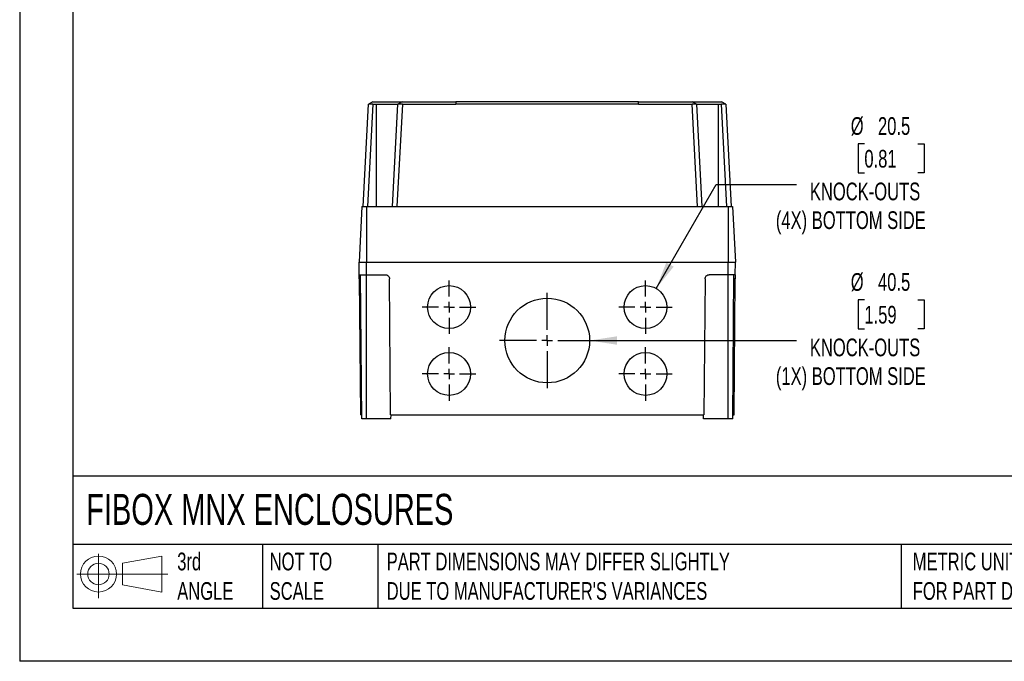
# Model space of a CAD drawing. Header units: millimetres. Extents: x 0 to 1118, y 0 to 864.
# Tile 1 of 5: x 0 to 471, y 0 to 307. Entities that reach past the tile are written whole.
import ezdxf

# ---------------------------------------------------------------- set-up
doc = ezdxf.new("R2010")
doc.units = ezdxf.units.MM
doc.header["$LTSCALE"] = 4
doc.linetypes.add('CENTERX2', pattern=[20.32, 12.7, -2.54, 2.54, -2.54])
doc.layers.add('CENTER', color=40, linetype='CENTERX2')
doc.layers.add('DIMENSIONS', color=140, linetype='Continuous', lineweight=25)
doc.layers.add('TEXT', color=140, linetype='Continuous', lineweight=25)
doc.styles.add('SLDTEXTSTYLE0', font='TXT', dxfattribs={"width": 0.7})
doc.dimstyles.new('SLDDIMSTYLE1', dxfattribs={"dimtxt": 8.632031, "dimasz": 13.208, "dimexe": 0, "dimexo": 0.0625, "dimgap": 2.158008, "dimtad": 0, "dimtih": 1, "dimtoh": 1, "dimdec": 1, "dimrnd": 1e-09, "dimzin": 12, "dimdsep": 46, "dimtxsty": 'SLDTEXTSTYLE0', "dimsah": 1, "dimcen": 0, "dimadec": 0, "dimazin": 3, "dimtfac": 1, "dimtdec": 1, "dimtofl": 0, "dimtmove": 0, "dimatfit": 3, "dimfxl": 0, "dimfrac": 2, "dimtolj": 1, "dimtzin": 12, "dimarcsym": 0})

# ---------------------------------------------------------------- blocks, each defined once
blk = doc.blocks.new('Block11')
at = {"color": 7, "linetype": 'Continuous', "lineweight": 18}
for p, q in [((10.35, 21.24), (10.35, 0)), ((21.92, 16.67), (40.7, 20.13)), ((40.7, 20.13), (40.7, 2.93)), ((21.92, 6.38), (21.92, 16.67)), ((0, 11.53), (43.49, 11.53)), ((21.92, 6.38), (40.7, 2.93))]:
    blk.add_line(p, q, dxfattribs=at)
for radius in [8.6, 5.14]:
    blk.add_circle((10.35, 11.53), radius, dxfattribs=at)
blk = doc.blocks.new('Block12')
at = {"color": 7, "linetype": 'Continuous'}
blk.add_blockref('Block11', (0, 0), dxfattribs=at)
blk = doc.blocks.new('_D_13')
at = {"layer": 'DIMENSIONS'}
for p, q in [((404.26, 247.43), (401.36, 247.43)), ((401.36, 247.43), (401.36, 233.71)), ((429.91, 247.43), (432.81, 247.43)), ((432.81, 247.43), (432.81, 233.71)), ((401.36, 233.71), (404.26, 233.71)), ((432.81, 233.71), (429.91, 233.71)), ((304.61, 178.3), (333.32, 228.03)), ((333.32, 228.03), (371.82, 228.03))]:
    blk.add_line(p, q, dxfattribs=at)
blk.add_solid([(304.61, 178.3), (312.98, 188.73), (309.46, 190.76)], dxfattribs=at)
at = {"layer": 'DIMENSIONS', "attachment_point": 1, "style": 'SLDTEXTSTYLE0'}
for s, insert, char_height in [('%%c', (397.74, 260.27), 8.467), ('20.5', (410.78, 260.27), 8.467), ('0.81', (404.26, 244.62), 8.467), ('KNOCK-OUTS', (378.17, 228.97), 8.467), ('(4X) BOTTOM SIDE', (361.9, 215.25), 8.4667)]:
    blk.add_mtext(s, dxfattribs=dict(at, insert=insert, char_height=char_height))
blk = doc.blocks.new('_D_14')
at = {"layer": 'DIMENSIONS'}
for p, q in [((404.26, 172.82), (401.36, 172.82)), ((401.36, 172.82), (401.36, 159.1)), ((429.91, 172.82), (432.81, 172.82)), ((432.81, 172.82), (432.81, 159.1)), ((401.36, 159.1), (404.26, 159.1)), ((432.81, 159.1), (429.91, 159.1)), ((272.74, 153.43), (333.32, 153.43)), ((333.32, 153.43), (371.82, 153.43))]:
    blk.add_line(p, q, dxfattribs=at)
blk.add_solid([(272.74, 153.43), (285.95, 151.4), (285.95, 155.46)], dxfattribs=at)
at = {"layer": 'DIMENSIONS', "attachment_point": 1, "style": 'SLDTEXTSTYLE0'}
for s, insert, char_height in [('%%c', (397.74, 185.67), 8.467), ('40.5', (410.78, 185.67), 8.467), ('1.59', (404.26, 170.02), 8.467), ('KNOCK-OUTS', (378.17, 154.37), 8.467), ('(1X) BOTTOM SIDE', (361.9, 140.65), 8.4667)]:
    blk.add_mtext(s, dxfattribs=dict(at, insert=insert, char_height=char_height))
blk = doc.blocks.new('SW_CENTERMARKSYMBOL_29')
at = {"layer": 'CENTER', "color": 0}
for p, q in [((0, 5.08), (0, 22.79)), ((-5.08, 0), (-22.79, 0)), ((0, 0), (-2.54, 0)), ((0, 0), (0, 2.54)), ((0, 0), (0, -2.54)), ((0, 0), (2.54, 0)), ((5.08, 0), (22.79, 0)), ((0, -5.08), (0, -22.79))]:
    blk.add_line(p, q, dxfattribs=at)
blk = doc.blocks.new('SW_CENTERMARKSYMBOL_30')
at = {"layer": 'CENTER', "color": 0}
for p, q in [((0, 5.08), (0, 12.79)), ((-5.08, 0), (-12.79, 0)), ((0, 0), (-2.54, 0)), ((0, 0), (0, 2.54)), ((0, 0), (0, -2.54)), ((0, 0), (2.54, 0)), ((5.08, 0), (12.79, 0)), ((0, -5.08), (0, -12.79))]:
    blk.add_line(p, q, dxfattribs=at)
blk = doc.blocks.new('SW_CENTERMARKSYMBOL_31')
at = {"layer": 'CENTER', "color": 0}
for p, q in [((0, 5.08), (0, 12.79)), ((-5.08, 0), (-12.79, 0)), ((0, 0), (-2.54, 0)), ((0, 0), (0, 2.54)), ((0, 0), (0, -2.54)), ((0, 0), (2.54, 0)), ((5.08, 0), (12.79, 0)), ((0, -5.08), (0, -12.79))]:
    blk.add_line(p, q, dxfattribs=at)
blk = doc.blocks.new('SW_CENTERMARKSYMBOL_32')
at = {"layer": 'CENTER', "color": 0}
for p, q in [((0, 5.08), (0, 12.79)), ((-5.08, 0), (-12.79, 0)), ((0, 0), (-2.54, 0)), ((0, 0), (0, 2.54)), ((0, 0), (0, -2.54)), ((0, 0), (2.54, 0)), ((5.08, 0), (12.79, 0)), ((0, -5.08), (0, -12.79))]:
    blk.add_line(p, q, dxfattribs=at)
blk = doc.blocks.new('SW_CENTERMARKSYMBOL_33')
at = {"layer": 'CENTER', "color": 0}
for p, q in [((0, 5.08), (0, 12.79)), ((-5.08, 0), (-12.79, 0)), ((0, 0), (-2.54, 0)), ((0, 0), (0, 2.54)), ((0, 0), (0, -2.54)), ((0, 0), (2.54, 0)), ((5.08, 0), (12.79, 0)), ((0, -5.08), (0, -12.79))]:
    blk.add_line(p, q, dxfattribs=at)

msp = doc.modelspace()

# ---------------------------------------------------------------- linework, layer by layer
at = {"color": 7, "linetype": 'Continuous'}
for p in [(0.01, 863.61), (1117.61, 0.01)]:
    msp.add_line(p, (0.01, 0.01), dxfattribs=at)
for p, q in [((164.39, 217.53), (166.96, 266.53)), ((169.05, 266.53), (166.48, 217.53)), ((169.03, 267.54), (166.96, 266.53)), ((169.05, 266.53), (170.69, 266.53)), ((170.69, 266.53), (170.69, 217.53)), ((178.49, 217.53), (181.06, 266.53)), ((183.15, 266.53), (180.58, 217.53)), ((183.13, 267.54), (181.06, 266.53)), ((208.78, 267.53), (208.78, 266.53)), ((296.19, 267.53), (208.78, 267.53)), ((296.19, 266.53), (208.78, 266.53)), ((296.19, 266.53), (296.19, 267.53)), ((324.39, 217.53), (321.82, 266.53)), ((323.92, 266.53), (321.85, 267.53)), ((323.87, 267.53), (335.87, 267.53)), ((323.92, 266.53), (326.49, 217.53)), ((334.29, 266.53), (335.92, 266.53)), ((334.29, 266.53), (334.29, 217.53)), ((338.49, 217.53), (335.92, 266.53)), ((338.02, 266.53), (335.95, 267.53)), ((338.02, 266.53), (340.59, 217.53)), ((163.83, 217.53), (162.44, 190.93)), ((163.83, 217.53), (165.94, 217.53)), ((165.94, 217.53), (165.94, 190.93)), ((165.94, 217.53), (339.04, 217.53)), ((339.04, 217.53), (339.04, 190.93)), ((339.04, 217.53), (341.14, 217.53)), ((341.14, 217.53), (342.54, 190.93)), ((162.49, 184.93), (162.44, 190.93)), ((162.44, 190.93), (165.94, 190.93)), ((165.94, 184.93), (165.94, 190.93)), ((165.94, 190.93), (339.04, 190.93)), ((339.04, 184.93), (339.04, 190.93)), ((339.04, 190.93), (342.54, 190.93)), ((342.48, 184.93), (342.54, 190.93)), ((162.49, 184.93), (165.94, 184.93)), ((163.74, 115.93), (163.14, 184.93)), ((165.94, 184.93), (174.95, 184.93)), ((165.94, 115.93), (165.94, 184.93)), ((339.04, 184.93), (330.02, 184.93)), ((342.48, 184.93), (339.04, 184.93)), ((339.04, 115.93), (339.04, 184.93)), ((341.24, 115.93), (341.84, 184.93)), ((163.15, 182.95), (162.51, 182.95)), ((162.51, 182.95), (163.07, 117.93)), ((177.52, 117.93), (176.95, 182.95)), ((328.02, 182.95), (327.45, 117.93)), ((342.47, 182.95), (341.82, 182.95)), ((341.9, 117.93), (342.47, 182.95)), ((163.72, 117.93), (163.07, 117.93)), ((177.52, 117.93), (327.45, 117.93)), ((177.7, 115.93), (177.72, 117.93)), ((327.27, 115.93), (327.25, 117.93)), ((341.25, 117.93), (341.9, 117.93)), ((165.94, 115.93), (163.74, 115.93)), ((177.7, 115.93), (165.94, 115.93)), ((339.04, 115.93), (327.27, 115.93)), ((341.24, 115.93), (339.04, 115.93))]:
    msp.add_line(p, q)
at = {"flags": 128}
msp.add_lwpolyline([(296.19, 266.53), (297.08, 266.53), (309.45, 266.53), (321.82, 266.53)], dxfattribs=at)
for centre, radius in [((205.49, 169.43), 10.25), ((299.49, 169.43), 10.25), ((252.49, 153.43), 20.25), ((205.49, 137.43), 10.25), ((299.49, 137.43), 10.25)]:
    msp.add_circle(centre, radius)
for points, knots in [([(169.05, 266.53), (168.77, 266.53), (168.5, 266.53), (167.99, 266.53), (167.76, 266.53), (167.37, 266.53), (167.22, 266.53), (167.01, 266.53), (166.96, 266.53), (166.96, 266.53)], [0, 0, 0, 0, 0.25, 0.25, 0.5, 0.5, 0.75, 0.75, 1, 1, 1, 1]), ([(169.01, 267.53), (169, 267.53), (169, 267.53), (169.01, 267.53), (169.01, 267.53), (169.01, 267.53), (169.01, 267.53), (169.01, 267.53), (169.02, 267.53), (169.03, 267.53), (169.04, 267.53), (169.05, 267.53), (169.07, 267.53), (169.5, 267.53), (170.3, 267.53), (171.9, 267.53), (173.9, 267.53), (177.1, 267.53), (179.61, 267.53), (181.45, 267.53), (181.9, 267.53), (182.42, 267.53), (182.78, 267.53), (183.04, 267.53), (183.16, 267.53), (183.13, 267.53), (183.11, 267.53)], [0, 0, 0, 0, 0.059194, 0.059653, 0.059768, 0.059998, 0.060228, 0.060688, 0.062251, 0.063024, 0.063409, 0.064183, 0.065744, 0.067548, 0.132976, 0.198401, 0.329252, 0.460103, 0.722821, 0.739958, 0.762289, 0.798697, 0.835245, 0.853467, 0.893635, 1, 1, 1, 1]), ([(170.69, 266.53), (171.37, 266.53), (172.04, 266.53), (173.04, 266.53), (173.37, 266.53), (174.02, 266.53), (174.34, 266.53), (175.28, 266.53), (175.88, 266.53), (176.72, 266.53), (177, 266.53), (177.52, 266.53), (177.77, 266.53), (178.49, 266.53), (178.92, 266.53), (179.49, 266.53), (179.67, 266.53), (179.99, 266.53), (180.13, 266.53), (180.53, 266.53), (180.72, 266.53), (180.92, 266.53), (180.97, 266.53), (181.02, 266.52), (181.03, 266.52), (181.05, 266.52), (181.06, 266.53), (181.06, 266.53)], [0, 0, 0, 0, 0.125, 0.125, 0.1875, 0.1875, 0.25, 0.25, 0.375, 0.375, 0.4375, 0.4375, 0.5, 0.5, 0.625, 0.625, 0.6875, 0.6875, 0.75, 0.75, 0.875, 0.875, 0.9375, 0.9375, 0.96875, 0.96875, 1, 1, 1, 1]), ([(183.15, 266.53), (183.01, 266.53), (182.88, 266.53), (182.61, 266.53), (182.48, 266.53), (182.1, 266.53), (181.87, 266.53), (181.48, 266.53), (181.32, 266.53), (181.11, 266.53), (181.06, 266.53), (181.06, 266.53)], [0, 0, 0, 0, 0.125, 0.125, 0.25, 0.25, 0.5, 0.5, 0.75, 0.75, 1, 1, 1, 1]), ([(183.11, 267.53), (183.11, 267.53), (183.11, 267.53), (183.11, 267.53), (183.11, 267.53), (183.11, 267.53), (183.12, 267.53), (183.12, 267.53), (183.13, 267.53), (183.14, 267.53), (183.16, 267.53), (183.17, 267.53), (183.19, 267.53), (183.2, 267.53), (183.2, 267.53)], [0.039077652, 0.039077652, 0.039077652, 0.039077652, 0.041576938, 0.041576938, 0.041702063, 0.042075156, 0.042252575, 0.042589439, 0.042999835, 0.043266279, 0.04382945, 0.044397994, 0.044597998, 0.044648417, 0.044648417, 0.044648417, 0.044648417]), ([(183.15, 266.53), (184.22, 266.53), (185.29, 266.53), (187.42, 266.53), (190.63, 266.53), (198.1, 266.53), (204.51, 266.53), (208.78, 266.53)], [0, 0, 0, 0, 0.125, 0.125, 0.25, 0.5, 1, 1, 1, 1]), ([(183.2, 267.53), (183.21, 267.53), (183.21, 267.53), (183.22, 267.53), (183.24, 267.53), (183.31, 267.53), (183.44, 267.53), (183.66, 267.53), (183.92, 267.53), (184.22, 267.53), (184.55, 267.53), (184.92, 267.53), (185.34, 267.53), (185.96, 267.53), (186.82, 267.53), (187.94, 267.53), (189.18, 267.53), (190.56, 267.53), (192.06, 267.53), (193.69, 267.53), (195.96, 267.53), (198.84, 267.53), (203.14, 267.53), (206.49, 267.53), (208.7, 267.53), (208.78, 267.53)], [0.04464842, 0.04464842, 0.04464842, 0.04464842, 0.04466018, 0.04466018, 0.04478999, 0.04478999, 0.04530009, 0.04593099, 0.0466648, 0.04749888, 0.04843058, 0.04945727, 0.05057631, 0.051943, 0.0546401, 0.05766304, 0.06099073, 0.06460206, 0.0684759, 0.07259115, 0.07692671, 0.08527896, 0.0932183, 0.10638409, 0.10687645, 0.10687645, 0.10687645, 0.10687645]), ([(296.19, 267.53), (297.37, 267.53), (300.16, 267.53), (304.01, 267.53), (307.62, 267.53), (310.45, 267.53), (313.08, 267.53), (315.49, 267.53), (317.47, 267.53), (319.17, 267.53), (320.15, 267.53), (321.04, 267.53), (321.41, 267.53), (321.79, 267.53), (321.81, 267.53), (321.83, 267.53), (321.85, 267.53), (321.85, 267.53), (321.86, 267.53), (321.86, 267.53), (321.86, 267.53), (321.87, 267.53), (321.87, 267.53), (321.87, 267.53), (321.87, 267.53), (321.87, 267.53), (321.87, 267.53)], [0.16930243, 0.16930243, 0.16930243, 0.16930243, 0.17417842, 0.18072753, 0.18461605, 0.18824327, 0.19158809, 0.19462939, 0.19734607, 0.1990138, 0.2010139, 0.2010139, 0.20237376, 0.20237376, 0.20337749, 0.20375961, 0.20410311, 0.20448212, 0.20467496, 0.20486336, 0.20501595, 0.20516085, 0.2052456, 0.20545701, 0.20545701, 0.20704615, 0.20704615, 0.20704615, 0.20704615]), ([(323.92, 266.53), (323.92, 266.53), (323.92, 266.53), (323.9, 266.53), (323.89, 266.53), (323.85, 266.53), (323.81, 266.53), (323.65, 266.53), (323.5, 266.53), (323.21, 266.53), (323.1, 266.53), (322.87, 266.53), (322.75, 266.53), (322.5, 266.53), (322.37, 266.53), (322.1, 266.53), (321.96, 266.53), (321.82, 266.53)], [0, 0, 0, 0, 0.0625, 0.0625, 0.125, 0.125, 0.25, 0.25, 0.5, 0.5, 0.625, 0.625, 0.75, 0.75, 0.875, 0.875, 1, 1, 1, 1]), ([(321.87, 267.53), (321.87, 267.53), (321.87, 267.53), (321.87, 267.53), (321.87, 267.53), (321.87, 267.53), (321.87, 267.53), (321.87, 267.53), (321.89, 267.53), (321.91, 267.53), (321.94, 267.53), (321.98, 267.53), (322.02, 267.53), (322.07, 267.53), (322.13, 267.53), (322.2, 267.53), (322.29, 267.53), (322.41, 267.53), (322.56, 267.53), (322.73, 267.53), (322.89, 267.53), (323.07, 267.53), (323.2, 267.53), (323.39, 267.53), (323.5, 267.53), (323.6, 267.53), (323.67, 267.53), (323.73, 267.53), (323.79, 267.53), (323.82, 267.53), (323.84, 267.53), (323.85, 267.53), (323.86, 267.53), (323.86, 267.53), (323.87, 267.53)], [0.21755668, 0.21755668, 0.21755668, 0.21755668, 0.21756674, 0.21756674, 0.21757961, 0.21760617, 0.2176438, 0.21773521, 0.21789998, 0.21831321, 0.21886749, 0.2195468, 0.22033513, 0.22099447, 0.22198611, 0.22281004, 0.22393309, 0.22572105, 0.22734369, 0.2291712, 0.23109844, 0.23151246, 0.23313413, 0.23378337, 0.23430352, 0.23451019, 0.23467859, 0.23482012, 0.23486996, 0.23489604, 0.23489604, 0.23492421, 0.23492421, 0.23493143, 0.23493143, 0.23493143, 0.23493143]), ([(323.92, 266.53), (323.92, 266.53), (323.99, 266.53), (324.25, 266.53), (324.45, 266.53), (324.98, 266.53), (325.3, 266.53), (325.86, 266.53), (326.06, 266.53), (326.49, 266.53), (326.72, 266.53), (327.2, 266.53), (327.46, 266.53), (327.98, 266.53), (328.26, 266.53), (329.11, 266.53), (329.7, 266.53), (330.64, 266.53), (330.96, 266.53), (331.61, 266.53), (331.94, 266.53), (332.93, 266.53), (333.6, 266.53), (334.29, 266.53)], [0, 0, 0, 0, 0.125, 0.125, 0.25, 0.25, 0.375, 0.375, 0.4375, 0.4375, 0.5, 0.5, 0.5625, 0.5625, 0.625, 0.625, 0.75, 0.75, 0.8125, 0.8125, 0.875, 0.875, 1, 1, 1, 1]), ([(335.87, 267.53), (335.87, 267.53), (335.88, 267.53), (335.89, 267.53), (335.91, 267.53), (335.92, 267.53), (335.94, 267.53), (335.95, 267.53), (335.95, 267.53), (335.96, 267.53), (335.96, 267.53), (335.96, 267.53), (335.97, 267.53), (335.97, 267.53), (335.97, 267.53), (335.97, 267.53), (335.97, 267.53)], [0.247034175, 0.247034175, 0.247034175, 0.247034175, 0.247039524, 0.247078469, 0.247355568, 0.248099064, 0.248418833, 0.248926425, 0.249358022, 0.24958114, 0.249770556, 0.249934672, 0.250102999, 0.250117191, 0.250117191, 0.250392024, 0.250392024, 0.250392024, 0.250392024]), ([(338.02, 266.53), (338.02, 266.53), (337.96, 266.53), (337.81, 266.53), (337.74, 266.53), (337.59, 266.53), (337.5, 266.53), (337.31, 266.53), (337.2, 266.53), (336.98, 266.53), (336.85, 266.53), (336.47, 266.53), (336.2, 266.53), (335.92, 266.53)], [0, 0, 0, 0, 0.25, 0.25, 0.375, 0.375, 0.5, 0.5, 0.625, 0.625, 0.75, 0.75, 1, 1, 1, 1]), ([(162.51, 182.95), (162.5, 183.18), (162.5, 183.43), (162.5, 183.92), (162.5, 184.15), (162.49, 184.54), (162.49, 184.69), (162.49, 184.89), (162.49, 184.93), (162.49, 184.93)], [0, 0, 0, 0, 0.25, 0.25, 0.5, 0.5, 0.75, 0.75, 1, 1, 1, 1]), ([(174.95, 184.93), (175.19, 184.93), (175.44, 184.89), (175.93, 184.69), (176.17, 184.54), (176.56, 184.15), (176.71, 183.92), (176.91, 183.43), (176.95, 183.18), (176.95, 182.95)], [0, 0, 0, 0, 0.25, 0.25, 0.5, 0.5, 0.75, 0.75, 1, 1, 1, 1]), ([(328.02, 182.95), (328.02, 183.18), (328.07, 183.43), (328.26, 183.92), (328.42, 184.15), (328.81, 184.54), (329.04, 184.69), (329.53, 184.89), (329.79, 184.93), (330.02, 184.93)], [0, 0, 0, 0, 0.25, 0.25, 0.5, 0.5, 0.75, 0.75, 1, 1, 1, 1]), ([(342.48, 184.93), (342.48, 184.93), (342.48, 184.89), (342.48, 184.69), (342.48, 184.54), (342.48, 184.15), (342.48, 183.92), (342.47, 183.43), (342.47, 183.18), (342.47, 182.95)], [0, 0, 0, 0, 0.25, 0.25, 0.5, 0.5, 0.75, 0.75, 1, 1, 1, 1])]:
    msp.add_open_spline(points, degree=3, knots=knots)
msp.add_open_spline([(169.05, 266.53), (169.05, 266.53), (169.05, 266.53), (169.05, 266.53)], degree=3)
at = {"layer": 'TEXT'}
for p, q in [((25.4, 838.2), (25.4, 25.4)), ((1092.2, 88.5), (25.4, 88.5)), ((1092.2, 55.88), (25.4, 55.88)), ((116.18, 55.88), (116.18, 25.4)), ((171.35, 55.88), (171.35, 25.4)), ((421.94, 55.88), (421.94, 25.4)), ((25.4, 25.4), (1092.2, 25.4))]:
    msp.add_line(p, q, dxfattribs=at)

# ---------------------------------------------------------------- block references
at = {"layer": 'CENTER'}
for name, p in [('SW_CENTERMARKSYMBOL_30', (205.49, 169.43)), ('SW_CENTERMARKSYMBOL_33', (299.49, 169.43)), ('SW_CENTERMARKSYMBOL_29', (252.49, 153.43)), ('SW_CENTERMARKSYMBOL_31', (205.49, 137.43)), ('SW_CENTERMARKSYMBOL_32', (299.49, 137.43))]:
    msp.add_blockref(name, p, dxfattribs=at)
at = {"layer": 'TEXT'}
msp.add_blockref('Block12', (27.35, 30.22), dxfattribs=at)

# ---------------------------------------------------------------- texts
at = {"layer": 'TEXT', "attachment_point": 1, "style": 'SLDTEXTSTYLE0'}
for s, insert, char_height in [('FIBOX MNX ENCLOSURES', (31.86, 80.09), 14.8167), ('3rd^JANGLE', (75.4, 51.99), 8.467), ('NOT TO^JSCALE', (119.63, 51.99), 8.4667), ("PART DIMENSIONS MAY DIFFER SLIGHTLY ^JDUE TO MANUFACTURER'S VARIANCES", (175.65, 51.99), 8.4667), ('METRIC UNITS USED ^JFOR PART DESIGN', (427.41, 51.99), 8.4667)]:
    msp.add_mtext(s, dxfattribs=dict(at, insert=insert, char_height=char_height))

# ---------------------------------------------------------------- dimensions: what is measured, and where the dimension line sits
at = {"layer": 'DIMENSIONS'}
for p1, p2, text, picture, middle in [((294.36, 160.55), (304.61, 178.3), '<>\\PKNOCK-OUTS\\P(4X) BOTTOM SIDE', '_D_13', (417.09, 232.49)), ((232.24, 153.43), (272.74, 153.43), '<>\\PKNOCK-OUTS\\P(1X) BOTTOM SIDE', '_D_14', (417.09, 157.89))]:
    dim = msp.add_diameter_dim_2p(p1=p1, p2=p2, text=text, dimstyle='SLDDIMSTYLE1', dxfattribs=at)
    dim.commit()
    dim.dimension.update_dxf_attribs({"geometry": picture, "text_midpoint": middle, "dimtype": 163})

doc.saveas('drawing.dxf')
